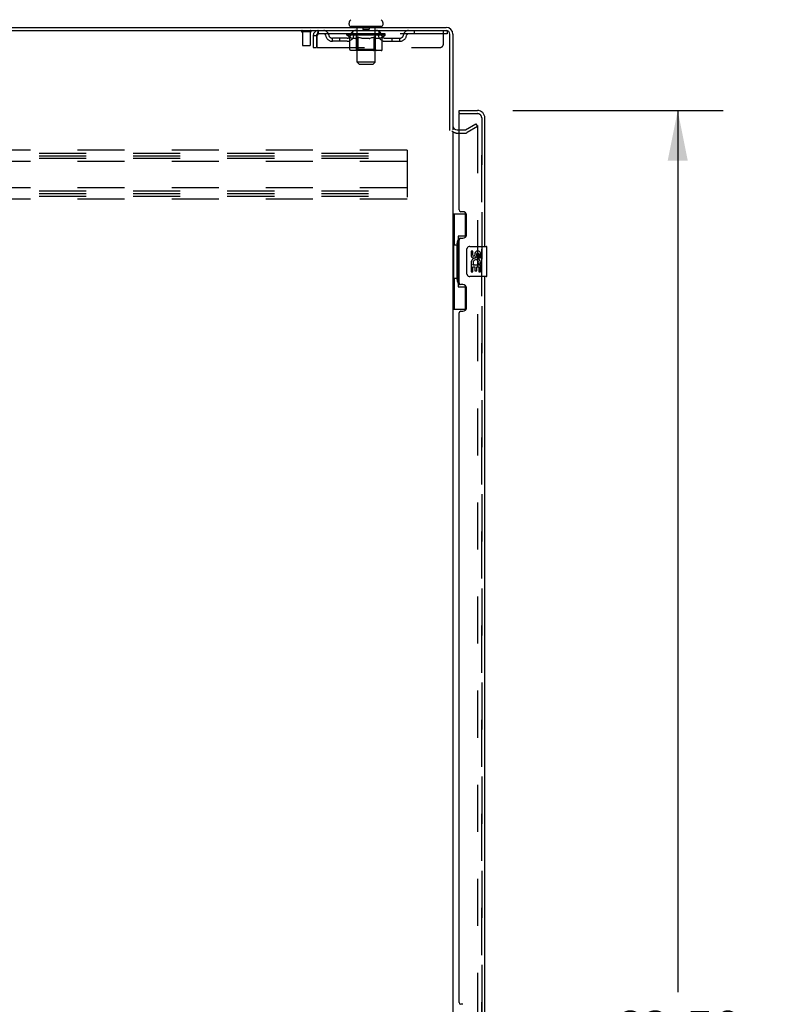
# Model space of a CAD drawing. Header units: inches. Extents: x 0 to 283, y 0 to 183.
# Tile 4 of 36: x 25 to 50, y 95 to 128. Entities that reach past the tile are written whole.
import ezdxf

# ---------------------------------------------------------------- set-up
doc = ezdxf.new("R2010")
doc.units = ezdxf.units.IN
doc.header["$LTSCALE"] = 15.583333
doc.header["$MEASUREMENT"] = 0
doc.linetypes.add('HIDDEN', pattern=[0.2, 0.1, -0.1])
doc.layers.get('0').update_dxf_attribs({"linetype": 'CONTINUOUS'})
for name, color, linetype in [('DEFAULT_2', 8, 'HIDDEN'), ('DIMENSIONS', 7, 'CONTINUOUS'), ('LEFTHAND_DOOR_ASSEMBLY', 7, 'CONTINUOUS'), ('RIGHTHAND_DOOR_ASSEMBLY', 7, 'CONTINUOUS')]:
    doc.layers.add(name, color=color, linetype=linetype)
doc.styles.get("Standard").update_dxf_attribs({"font": 'arial.ttf'})
doc.dimstyles.new('DIMSTYLE_1', dxfattribs={"dimtxt": 1.25, "dimasz": 1.666667, "dimexe": 0.09, "dimexo": 0.07, "dimgap": 0.0375, "dimtad": 0, "dimtih": 1, "dimtoh": 1, "dimzin": 4, "dimdsep": 46, "dimtxsty": 'Standard', "dimblk": '_FILLED', "dimblk1": '_FILLED', "dimblk2": '_FILLED', "dimcen": 0.09, "dimadec": 3, "dimazin": 1, "dimtfac": 1, "dimtdec": 3, "dimtofl": 0, "dimtmove": 0, "dimatfit": 3, "dimldrblk": '_FILLED', "dimfxl": 0, "dimtolj": 1, "dimtzin": 4, "dimarcsym": 0})

# ---------------------------------------------------------------- blocks, each defined once
blk = doc.blocks.new('_FILLED')
at = {"color": 0, "linetype": 'ByBlock'}
blk.add_solid([(0, 0), (-1, 0.2), (-1, -0.2)], dxfattribs=at)
blk = doc.blocks.new('*D9')
at = {"layer": 'DIMENSIONS', "color": 2, "linetype": 'Continuous'}
for p, q in [((41.306, 124.664), (48.271, 124.664)), ((46.771, 124.664), (46.771, 95.468)), ((46.771, 62.164), (46.771, 91.093)), ((41.306, 62.164), (48.271, 62.164))]:
    blk.add_line(p, q, dxfattribs=at)
at = {"layer": 'DIMENSIONS', "color": 2, "linetype": 'Continuous', "xscale": 1.6666666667, "yscale": 1.6666666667, "zscale": 1.6666666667}
for p, rotation in [((46.771, 124.664), 90), ((46.771, 62.164), 270)]:
    blk.add_blockref('_FILLED', p, dxfattribs=dict(at, rotation=rotation))
at = {"layer": 'DIMENSIONS', "color": 2, "linetype": 'Continuous', "insert": (46.771, 94.843), "char_height": 1.25, "width": 6.39405, "attachment_point": 2, "line_spacing_factor": 0.9}
blk.add_mtext('62.50\\PDOORS', dxfattribs=at)

msp = doc.modelspace()

# ---------------------------------------------------------------- linework, layer by layer
at = {"color": 7, "linetype": 'Continuous'}
for p, q in [((35.89, 127.513), (35.89, 127.553)), ((37.015, 127.513), (37.015, 127.553)), ((35.953, 127.444), (35.953, 127.414)), ((36.953, 127.444), (35.953, 127.444)), ((36.953, 127.444), (36.953, 127.414)), ((39.367, 124.06), (39.367, 124.06))]:
    msp.add_line(p, q, dxfattribs=at)
at = {"color": 3, "linetype": 'Continuous'}
for p, q in [((3.328, 127.31), (39.102, 127.31)), ((3.38, 127.414), (39.102, 127.414)), ((39.224, 124.003), (39.224, 127.188)), ((39.328, 127.188), (39.328, 124.018)), ((39.328, 123.966), (39.328, 62.862))]:
    msp.add_line(p, q, dxfattribs=at)
at = {"color": 7, "linetype": 'Continuous'}
for centre, radius, start, end in [((36.034, 127.552), 0.144, 124.6624, 180), ((35.959, 127.513), 0.069, 180, 265), ((36.946, 127.513), 0.069, 275, 360), ((36.871, 127.552), 0.144, 360, 55.3376)]:
    msp.add_arc(centre, radius, start, end, dxfattribs=at)
at = {"color": 3, "linetype": 'Continuous'}
for centre, radius, start, end in [((39.102, 127.188), 0.226, 0, 90), ((39.102, 127.188), 0.122, 0, 90), ((39.47, 124.161), 0.142, 180, 270)]:
    msp.add_arc(centre, radius, start, end, dxfattribs=at)
at = {"layer": 'DEFAULT_2', "color": 8, "linetype": 'HIDDEN'}
for p, q in [((34.616, 127.267), (34.332, 127.267)), ((34.35, 127.267), (34.35, 126.82)), ((34.598, 127.267), (34.598, 126.82)), ((34.87, 127.31), (34.87, 127.206)), ((39.14, 127.206), (34.87, 127.206)), ((35.819, 127.159), (35.819, 127.206)), ((35.829, 127.199), (35.829, 127.206)), ((35.838, 127.196), (35.838, 127.199)), ((35.838, 127.196), (37.068, 127.196)), ((35.847, 127.196), (35.847, 127.199)), ((35.848, 127.196), (35.848, 127.199)), ((35.858, 127.199), (35.858, 127.206)), ((35.874, 127.196), (35.874, 127.199)), ((35.876, 127.196), (35.876, 127.199)), ((35.904, 127.199), (35.904, 127.206)), ((35.919, 127.196), (35.919, 127.199)), ((35.921, 127.196), (35.921, 127.199)), ((36.126, 127.199), (35.924, 127.199)), ((35.968, 127.199), (35.968, 127.206)), ((35.969, 127.196), (35.969, 127.199)), ((35.97, 127.196), (35.97, 127.199)), ((35.973, 127.196), (35.973, 127.199)), ((35.98, 127.196), (35.98, 127.199)), ((35.98, 127.196), (35.98, 127.199)), ((35.983, 127.196), (35.983, 127.199)), ((35.987, 127.196), (35.987, 127.2)), ((35.991, 127.196), (35.991, 127.199)), ((36.005, 127.196), (36.005, 127.199)), ((36.015, 127.206), (36.015, 127.31)), ((36.023, 127.196), (36.023, 127.199)), ((36.024, 127.196), (36.024, 127.202)), ((36.044, 127.196), (36.044, 127.199)), ((36.046, 127.199), (36.046, 127.206)), ((36.055, 127.196), (36.055, 127.199)), ((36.059, 127.196), (36.059, 127.199)), ((36.069, 127.196), (36.069, 127.199)), ((36.08, 127.196), (36.08, 127.203)), ((36.096, 127.196), (36.096, 127.199)), ((36.099, 127.196), (36.099, 127.199)), ((36.126, 127.196), (36.126, 127.199)), ((36.193, 127.199), (36.131, 127.199)), ((36.133, 127.444), (36.133, 127.414)), ((36.136, 127.199), (36.136, 127.206)), ((36.143, 127.196), (36.143, 127.199)), ((36.148, 127.196), (36.148, 127.199)), ((36.153, 126.263), (36.153, 127.414)), ((36.154, 127.196), (36.154, 127.205)), ((36.158, 127.196), (36.158, 127.199)), ((36.169, 127.196), (36.169, 127.199)), ((36.193, 127.196), (36.193, 127.199)), ((36.268, 127.199), (36.209, 127.199)), ((36.229, 127.196), (36.229, 127.199)), ((36.236, 127.199), (36.236, 127.206)), ((36.24, 127.196), (36.24, 127.199)), ((36.242, 127.196), (36.242, 127.205)), ((36.245, 127.196), (36.245, 127.199)), ((36.252, 127.196), (36.252, 127.2)), ((36.268, 127.196), (36.268, 127.199)), ((36.348, 127.199), (36.294, 127.199)), ((36.307, 127.196), (36.307, 127.199)), ((36.338, 127.199), (36.453, 127.206)), ((36.343, 127.199), (36.343, 127.206)), ((36.343, 127.199), (36.343, 127.206)), ((36.343, 127.206), (36.343, 127.206)), ((36.343, 127.196), (36.343, 127.199)), ((36.347, 127.196), (36.347, 127.2)), ((36.348, 127.434), (36.348, 127.354)), ((36.348, 127.196), (36.348, 127.199)), ((36.349, 127.196), (36.349, 127.199)), ((36.548, 127.344), (36.358, 127.344)), ((36.432, 127.199), (36.384, 127.199)), ((36.389, 127.196), (36.389, 127.199)), ((36.432, 127.196), (36.432, 127.199)), ((36.45, 127.2), (36.45, 127.199)), ((36.45, 127.196), (36.45, 127.2)), ((36.45, 127.196), (36.45, 127.199)), ((36.453, 127.199), (36.453, 127.206)), ((36.453, 127.206), (36.567, 127.199)), ((36.455, 127.196), (36.455, 127.2)), ((36.455, 127.2), (36.455, 127.199)), ((36.455, 127.196), (36.455, 127.199)), ((36.474, 127.196), (36.474, 127.199)), ((36.474, 127.199), (36.522, 127.199)), ((36.516, 127.196), (36.516, 127.199)), ((36.557, 127.196), (36.557, 127.199)), ((36.557, 127.196), (36.557, 127.199)), ((36.557, 127.199), (36.612, 127.199)), ((36.558, 127.434), (36.558, 127.354)), ((36.558, 127.196), (36.558, 127.2)), ((36.562, 127.199), (36.562, 127.206)), ((36.562, 127.206), (36.563, 127.206)), ((36.562, 127.196), (36.562, 127.199)), ((36.563, 127.199), (36.563, 127.206)), ((36.599, 127.196), (36.599, 127.199)), ((36.638, 127.196), (36.638, 127.199)), ((36.638, 127.199), (36.697, 127.199)), ((36.653, 127.196), (36.653, 127.2)), ((36.661, 127.196), (36.661, 127.199)), ((36.663, 127.196), (36.663, 127.205)), ((36.666, 127.196), (36.666, 127.199)), ((36.669, 127.199), (36.669, 127.206)), ((36.677, 127.196), (36.677, 127.199)), ((36.713, 127.196), (36.713, 127.199)), ((36.713, 127.199), (36.775, 127.199)), ((36.737, 127.196), (36.737, 127.199)), ((36.748, 127.196), (36.748, 127.199)), ((36.752, 127.196), (36.752, 127.205)), ((36.753, 126.263), (36.753, 127.414)), ((36.758, 127.196), (36.758, 127.199)), ((36.763, 127.196), (36.763, 127.199)), ((36.769, 127.199), (36.769, 127.206)), ((36.773, 127.444), (36.773, 127.414)), ((36.78, 127.196), (36.78, 127.199)), ((36.78, 127.199), (37.086, 127.199)), ((36.807, 127.196), (36.807, 127.199)), ((36.81, 127.196), (36.81, 127.199)), ((36.825, 127.196), (36.825, 127.203)), ((36.837, 127.196), (36.837, 127.199)), ((36.846, 127.196), (36.846, 127.199)), ((36.85, 127.196), (36.85, 127.199)), ((36.86, 127.199), (36.86, 127.206)), ((36.861, 127.196), (36.861, 127.199)), ((36.882, 127.196), (36.882, 127.202)), ((36.882, 127.196), (36.882, 127.199)), ((36.89, 127.206), (36.89, 127.31)), ((36.9, 127.196), (36.9, 127.199)), ((36.914, 127.196), (36.914, 127.199)), ((36.919, 127.196), (36.919, 127.2)), ((36.922, 127.196), (36.922, 127.199)), ((36.926, 127.196), (36.926, 127.199)), ((36.926, 127.196), (36.926, 127.199)), ((36.933, 127.196), (36.933, 127.199)), ((36.936, 127.196), (36.936, 127.199)), ((36.936, 127.196), (36.936, 127.199)), ((36.938, 127.199), (36.938, 127.206)), ((36.965, 127.203), (37.085, 127.204)), ((36.965, 127.199), (36.965, 127.203)), ((36.984, 127.196), (36.984, 127.199)), ((36.987, 127.196), (36.987, 127.199)), ((37.001, 127.199), (37.001, 127.206)), ((37.03, 127.196), (37.03, 127.199)), ((37.032, 127.196), (37.032, 127.199)), ((37.048, 127.199), (37.048, 127.206)), ((37.058, 127.196), (37.058, 127.199)), ((37.059, 127.196), (37.059, 127.199)), ((37.068, 127.196), (37.068, 127.199)), ((37.076, 127.199), (37.076, 127.206)), ((37.085, 127.199), (37.085, 127.204)), ((37.086, 127.159), (37.086, 127.199)), ((38.04, 127.31), (38.04, 127.206)), ((39.015, 126.873), (39.015, 127.31)), ((39.102, 127.31), (39.14, 127.31)), ((39.14, 127.31), (39.14, 127.206)), ((34.703, 127.143), (34.703, 126.748)), ((34.703, 127.143), (34.807, 127.143)), ((34.807, 127.143), (34.807, 126.748)), ((34.837, 126.748), (34.837, 127.143)), ((35.338, 126.955), (35.338, 127.059)), ((35.821, 127.059), (35.338, 127.059)), ((35.821, 126.955), (35.338, 126.955)), ((35.588, 126.955), (35.588, 127.059)), ((37.086, 127.159), (35.819, 127.159)), ((35.919, 127.09), (35.819, 127.159)), ((35.919, 126.685), (35.919, 127.09)), ((35.919, 127.09), (35.933, 127.08)), ((35.947, 127.072), (35.933, 127.08)), ((35.96, 127.064), (35.946, 127.072)), ((35.974, 127.058), (35.96, 127.065)), ((35.987, 127.052), (35.973, 127.058)), ((36, 127.048), (35.987, 127.052)), ((36.104, 127.048), (36, 127.048)), ((36.104, 127.048), (36.118, 127.052)), ((36.131, 127.058), (36.118, 127.052)), ((36.145, 127.065), (36.131, 127.058)), ((36.14, 126.688), (36.14, 127.156)), ((36.158, 127.072), (36.145, 127.065)), ((36.172, 127.081), (36.158, 127.072)), ((36.186, 127.09), (36.172, 127.081)), ((36.186, 126.685), (36.186, 127.09)), ((36.186, 127.09), (36.215, 127.081)), ((36.243, 127.072), (36.215, 127.081)), ((36.271, 127.064), (36.243, 127.072)), ((36.299, 127.058), (36.271, 127.065)), ((36.326, 127.052), (36.299, 127.058)), ((36.354, 127.048), (36.326, 127.052)), ((36.552, 127.048), (36.354, 127.048)), ((36.552, 127.048), (36.58, 127.052)), ((36.608, 127.058), (36.579, 127.052)), ((36.636, 127.065), (36.607, 127.058)), ((36.664, 127.073), (36.635, 127.065)), ((36.693, 127.081), (36.664, 127.072)), ((36.722, 127.091), (36.692, 127.081)), ((36.722, 126.685), (36.722, 127.091)), ((36.722, 127.091), (36.736, 127.081)), ((36.751, 127.072), (36.736, 127.081)), ((36.766, 127.065), (36.751, 127.072)), ((36.765, 126.688), (36.765, 127.156)), ((36.78, 127.058), (36.765, 127.065)), ((36.794, 127.052), (36.78, 127.058)), ((36.808, 127.048), (36.794, 127.052)), ((36.902, 127.048), (36.808, 127.048)), ((36.902, 127.048), (36.916, 127.052)), ((36.931, 127.058), (36.916, 127.052)), ((36.945, 127.065), (36.93, 127.058)), ((36.96, 127.073), (36.945, 127.065)), ((36.96, 127.073), (36.974, 127.082)), ((36.989, 127.092), (37.086, 127.159)), ((36.989, 126.685), (36.989, 127.092)), ((37.084, 127.059), (37.567, 127.059)), ((37.084, 126.955), (37.567, 126.955)), ((37.317, 126.955), (37.317, 127.059)), ((37.567, 126.955), (37.567, 127.059)), ((34.588, 126.81), (34.36, 126.81)), ((34.703, 126.748), (34.807, 126.748)), ((34.837, 126.748), (38.89, 126.748)), ((36.946, 126.648), (35.962, 126.648)), ((36.14, 126.688), (36.1, 126.648)), ((36.765, 126.688), (36.14, 126.688)), ((36.19, 126.665), (36.188, 126.67)), ((36.191, 126.661), (36.19, 126.665)), ((36.198, 126.652), (36.195, 126.655)), ((36.203, 126.649), (36.2, 126.65)), ((36.205, 126.648), (36.203, 126.649)), ((36.208, 126.648), (36.205, 126.648)), ((36.765, 126.688), (36.805, 126.648)), ((36.753, 126.263), (36.153, 126.263)), ((36.222, 126.194), (36.153, 126.263)), ((36.684, 126.194), (36.753, 126.263)), ((36.222, 126.194), (36.684, 126.194)), ((39.47, 124.018), (39.733, 124.018)), ((39.748, 124.022), (40.088, 124.219)), ((40.14, 124.129), (39.8, 123.932)), ((40.088, 124.219), (40.14, 124.129)), ((40.14, 124.149), (40.14, 62.68)), ((39.47, 123.914), (39.733, 123.914)), ((37.807, 123.352), (3.807, 123.352)), ((37.807, 123.352), (37.807, 121.727)), ((3.807, 123.248), (37.807, 123.248)), ((3.807, 123.164), (37.807, 123.164)), ((3.807, 123.081), (37.807, 123.081)), ((37.807, 122.977), (3.807, 122.977)), ((37.807, 122.102), (3.807, 122.102)), ((3.807, 121.998), (37.807, 121.998)), ((3.807, 121.914), (37.807, 121.914)), ((3.807, 121.831), (37.807, 121.831)), ((37.807, 121.727), (3.807, 121.727))]:
    msp.add_line(p, q, dxfattribs=at)
for points in [[(34.87, 127.31), (34.867, 127.309), (34.865, 127.306), (34.863, 127.301), (34.86, 127.294), (34.858, 127.284), (34.856, 127.274), (34.853, 127.261), (34.851, 127.247), (34.849, 127.232), (34.846, 127.216), (34.844, 127.198), (34.841, 127.18), (34.839, 127.162), (34.837, 127.143)], [(34.87, 127.206), (34.867, 127.206), (34.865, 127.205), (34.863, 127.203), (34.86, 127.2), (34.858, 127.196), (34.856, 127.192), (34.853, 127.188), (34.851, 127.182), (34.849, 127.177), (34.846, 127.17), (34.844, 127.164), (34.841, 127.157), (34.837, 127.143)], [(36.989, 127.092), (36.974, 127.081), (36.959, 127.073)], [(35.962, 126.648), (35.956, 126.648), (35.951, 126.649), (35.946, 126.65), (35.941, 126.652), (35.937, 126.655), (35.933, 126.658), (35.929, 126.661), (35.925, 126.665), (35.923, 126.67), (35.92, 126.674), (35.919, 126.68), (35.919, 126.685)], [(36.187, 126.674), (36.187, 126.68), (36.186, 126.685)], [(36.188, 126.67), (36.187, 126.674), (36.187, 126.68), (36.186, 126.685)], [(36.2, 126.65), (36.198, 126.652), (36.195, 126.655), (36.193, 126.658), (36.191, 126.661)], [(36.7, 126.648), (36.703, 126.648), (36.705, 126.649), (36.708, 126.65), (36.71, 126.652), (36.713, 126.655), (36.715, 126.658), (36.717, 126.661), (36.718, 126.665), (36.72, 126.67), (36.721, 126.674), (36.721, 126.68), (36.722, 126.685)], [(36.946, 126.648), (36.951, 126.648), (36.957, 126.649), (36.962, 126.65), (36.966, 126.652), (36.971, 126.655), (36.975, 126.658), (36.979, 126.661), (36.983, 126.665), (36.985, 126.67), (36.987, 126.674), (36.989, 126.68), (36.989, 126.685)], [(40.123, 124.169), (40.123, 124.169), (40.121, 124.168), (40.119, 124.168), (40.117, 124.167), (40.115, 124.166)], [(40.127, 124.168), (40.125, 124.168), (40.123, 124.169)], [(40.127, 124.168), (40.128, 124.167), (40.13, 124.167), (40.132, 124.166), (40.134, 124.164), (40.135, 124.163), (40.136, 124.161), (40.138, 124.159), (40.139, 124.157), (40.139, 124.155), (40.14, 124.153), (40.14, 124.151), (40.14, 124.149)]]:
    msp.add_lwpolyline(points, dxfattribs=at)
for centre, radius, start, end in [((34.332, 127.289), 0.0215, 90, 270), ((34.616, 127.289), 0.0215, 270, 90), ((34.87, 127.143), 0.167, 90, 180), ((34.87, 127.143), 0.063, 90, 180), ((35.049, 127.143), 0.167, 8.0716, 90), ((35.049, 127.144), 0.0625, 7.9863, 90), ((36.11, 127.143), 0.167, 90, 171.9284), ((35.959, 127.513), 0.069, 265, 270), ((36.11, 127.144), 0.0625, 90, 172.0137), ((36.1, 127.156), 0.0398, 0, 90), ((36.123, 127.414), 0.03, 0, 90), ((36.338, 127.434), 0.01, 0, 90), ((36.358, 127.354), 0.01, 180, 270), ((36.548, 127.354), 0.01, 270, 360), ((36.568, 127.434), 0.01, 90, 180), ((36.783, 127.414), 0.03, 90, 180), ((36.805, 127.156), 0.0398, 90, 180), ((36.795, 127.143), 0.167, 8.0716, 90), ((36.796, 127.144), 0.0625, 7.9863, 90), ((36.946, 127.513), 0.069, 270, 275), ((37.856, 127.143), 0.167, 90, 171.9284), ((37.856, 127.144), 0.0625, 90, 172.0137), ((35.338, 127.184), 0.229, 187.9863, 270), ((35.338, 127.184), 0.125, 188.0716, 270), ((35.821, 127.184), 0.125, 270, 351.9284), ((35.821, 127.184), 0.229, 270, 352.0137), ((37.084, 127.184), 0.229, 187.9863, 270), ((37.084, 127.184), 0.125, 188.0716, 270), ((37.567, 127.184), 0.125, 270, 351.9284), ((37.567, 127.184), 0.229, 270, 352.0137), ((38.89, 126.873), 0.125, 270, 360), ((34.36, 126.82), 0.01, 180, 270), ((34.588, 126.82), 0.01, 270, 360), ((39.47, 124.161), 0.246, 224.2241, 270), ((39.733, 124.048), 0.03, 270, 300), ((39.733, 124.048), 0.134, 270, 300)]:
    msp.add_arc(centre, radius, start, end, dxfattribs=at)
for centre, major_axis, ratio, start_param, end_param in [((36.453, 127.206), (0.633, 0.007), 0.05963, 2.96643, 3.140963), ((35.8, 127.194), (0.198, 0), 0.060556, 0.430652, 1.470503), ((36.453, 127.206), (0.633, 0), 0.060556, -3.141593, -2.96706), ((35.8, 127.187), (0.198, 0.002), 0.05963, 1.376596, 1.469874), ((36.453, 127.206), (0.633, 0.013), 0.05688, 2.791345, 2.965878), ((35.775, 127.194), (0.198, 0.002), 0.05963, 0.25549, 1.295341), ((35.844, 127.194), (0.198, -0.002), 0.05963, 0.605815, 1.645666), ((36.453, 127.206), (0.633, -0.007), 0.05963, -2.96643, -2.791898), ((35.844, 127.187), (0.198, 0), 0.060556, 1.551758, 1.645036), ((35.775, 127.187), (0.198, 0.004), 0.05688, 1.20151, 1.294789), ((35.845, 127.19), (0.164, 0.002), 0.05963, 1.065228, 1.614276), ((35.825, 127.19), (0.164, 0.003), 0.05688, 0.890143, 1.43919), ((35.883, 127.19), (0.164, 0), 0.060556, 1.240391, 1.789438), ((36.453, 127.206), (0.633, 0.019), 0.052395, 2.616403, 2.790936), ((35.772, 127.194), (0.198, 0.004), 0.05688, 0.080405, 1.120256), ((35.906, 127.194), (0.198, -0.004), 0.05688, 0.7809, 1.820751), ((36.453, 127.206), (0.633, -0.013), 0.05688, -2.791345, -2.616812), ((35.906, 127.187), (0.198, -0.002), 0.05963, 1.72692, 1.820198), ((35.772, 127.187), (0.198, 0.006), 0.052395, 1.026568, 1.119847), ((35.825, 127.19), (0.164, 0.005), 0.052395, 0.715201, 1.264248), ((35.939, 127.19), (0.164, -0.002), 0.05963, 1.415553, 1.9646), ((36.453, 127.206), (0.633, 0.025), 0.046319, 2.441654, 2.616187), ((35.986, 127.194), (0.198, -0.006), 0.052395, 0.955842, 1.995693), ((35.789, 127.194), (0.198, 0.006), 0.052395, -0.094537, 0.945314), ((36.453, 127.206), (0.633, -0.019), 0.052395, -2.616403, -2.44187), ((35.986, 127.187), (0.198, -0.004), 0.05688, 1.902006, 1.995284), ((35.789, 127.187), (0.198, 0.008), 0.046319, 0.851819, 0.945098), ((35.843, 127.19), (0.164, 0.006), 0.046319, 0.540452, 1.089499), ((36.01, 127.19), (0.164, -0.003), 0.05688, 1.590638, 2.139686), ((36.453, 127.206), (0.633, 0.029), 0.038841, 2.267123, 2.441656), ((36.079, 127.194), (0.198, -0.008), 0.046319, 1.130591, 2.170442), ((35.826, 127.194), (0.198, 0.008), 0.046319, -0.269286, 0.770565), ((36.453, 127.206), (0.633, -0.025), 0.046319, -2.441654, -2.267121), ((36.079, 127.187), (0.198, -0.006), 0.052395, 2.076947, 2.170226), ((35.826, 127.187), (0.198, 0.009), 0.038841, 0.677289, 0.770567), ((35.88, 127.19), (0.164, 0.008), 0.038841, 0.365921, 0.914969), ((36.094, 127.19), (0.164, -0.005), 0.052395, 1.76558, 2.314627), ((36.453, 127.206), (0.633, 0.033), 0.030195, 2.09281, 2.267343), ((36.184, 127.194), (0.198, -0.009), 0.038841, 1.305122, 2.344973), ((35.882, 127.194), (0.198, 0.009), 0.038841, -0.443817, 0.596034), ((36.453, 127.206), (0.633, -0.029), 0.038841, -2.267123, -2.092591), ((36.184, 127.187), (0.198, -0.008), 0.046319, 2.251696, 2.344975), ((35.882, 127.187), (0.198, 0.01), 0.030195, 0.502975, 0.596254), ((35.934, 127.19), (0.164, 0.009), 0.030195, 0.191608, 0.740655), ((36.19, 127.19), (0.164, -0.006), 0.046319, 1.940329, 2.489376), ((35.955, 127.194), (0.198, 0.01), 0.030195, -0.61813, 0.421721), ((36.453, 127.206), (0.633, 0.036), 0.020645, 1.918687, 2.09322), ((36.297, 127.194), (0.198, -0.01), 0.030195, 1.479435, 2.519286), ((36.453, 127.206), (0.633, -0.033), 0.030195, -2.09281, -1.918277), ((36.297, 127.187), (0.198, -0.009), 0.038841, 2.426227, 2.519505), ((35.955, 127.187), (0.198, 0.011), 0.020645, 0.328852, 0.422131), ((36.004, 127.19), (0.164, 0.009), 0.020645, 0.017485, 0.566532), ((36.293, 127.19), (0.164, -0.008), 0.038841, 2.11486, 2.663907), ((36.044, 127.194), (0.198, 0.011), 0.020645, -0.792253, 0.247598), ((36.453, 127.206), (0.633, 0.038), 0.010478, 1.744704, 1.919237), ((36.415, 127.194), (0.198, -0.011), 0.020645, 1.653558, 2.693409), ((36.453, 127.206), (0.633, -0.036), 0.020645, -1.918687, -1.744154), ((36.415, 127.187), (0.198, -0.01), 0.030195, 2.60054, 2.693819), ((36.044, 127.187), (0.198, 0.012), 0.010478, 0.154869, 0.248148), ((36.088, 127.19), (0.164, 0.01), 0.010478, 6.126688, 6.675735), ((36.402, 127.19), (0.164, -0.009), 0.030195, 2.289173, 2.83822), ((36.145, 127.194), (0.198, 0.012), 0.010478, -0.966236, -0.000846), ((36.533, 127.194), (0.198, -0.012), 0.010478, 1.827541, 2.867392), ((36.453, 127.206), (0.633, -0.038), 0.010478, -1.744704, -1.570171), ((36.533, 127.187), (0.198, -0.011), 0.020645, 2.774664, 2.867942), ((36.511, 127.19), (0.164, -0.009), 0.020645, 2.463296, 3.012344), ((36.372, 127.194), (0.198, 0.012), 0.010478, 0.274201, 1.314052), ((36.286, 127.19), (0.164, 0.01), 0.010478, -0.000483, 0.504314), ((36.256, 127.187), (0.198, 0.012), 0.010478, 0.099668, 0.192946), ((36.453, 127.206), (0.633, 0.038), 0.010478, -1.571421, -1.396888), ((36.65, 127.187), (0.198, -0.012), 0.010478, 2.948646, 3.041925), ((36.62, 127.19), (0.164, -0.01), 0.010478, 2.637279, 3.142076), ((36.491, 127.194), (0.198, 0.011), 0.020645, 0.448184, 1.488034), ((36.394, 127.19), (0.164, 0.009), 0.020645, 0.129249, 0.678296), ((36.372, 127.187), (0.198, 0.011), 0.020645, 0.273651, 0.366929), ((36.76, 127.194), (0.198, -0.012), 0.010478, -3.140747, -2.175357), ((36.453, 127.206), (0.633, 0.036), 0.020645, -1.397439, -1.222906), ((36.453, 127.206), (0.633, -0.038), 0.010478, 1.222355, 1.396888), ((36.609, 127.194), (0.198, 0.01), 0.030195, 0.622307, 1.662158), ((36.504, 127.19), (0.164, 0.009), 0.030195, 0.303372, 0.852419), ((36.817, 127.19), (0.164, -0.01), 0.010478, 2.749043, 3.29809), ((36.861, 127.194), (0.198, -0.011), 0.020645, 2.893995, 3.933846), ((36.491, 127.187), (0.198, 0.01), 0.030195, 0.447774, 0.541052), ((36.861, 127.187), (0.198, -0.012), 0.010478, 2.893445, 2.986723), ((36.453, 127.206), (0.633, 0.033), 0.030195, -1.223315, -1.048783), ((36.453, 127.206), (0.633, -0.036), 0.020645, 1.048373, 1.222906), ((36.722, 127.194), (0.198, 0.009), 0.038841, 0.79662, 1.836471), ((36.612, 127.19), (0.164, 0.008), 0.038841, 0.477686, 1.026733), ((36.901, 127.19), (0.164, -0.009), 0.020645, 2.57506, 3.124108), ((36.95, 127.194), (0.198, -0.01), 0.030195, 2.719872, 3.759723), ((36.826, 127.194), (0.198, 0.008), 0.046319, 0.971151, 2.011002), ((36.609, 127.187), (0.198, 0.009), 0.038841, 0.622087, 0.715366), ((36.95, 127.187), (0.198, -0.011), 0.020645, 2.719462, 2.812741), ((36.453, 127.206), (0.633, 0.029), 0.038841, -1.049002, -0.874469), ((36.453, 127.206), (0.633, -0.033), 0.030195, 0.87425, 1.048783), ((36.716, 127.19), (0.164, 0.006), 0.046319, 0.652216, 1.201263), ((36.92, 127.194), (0.198, 0.006), 0.052395, 1.1459, 2.185751), ((36.971, 127.19), (0.164, -0.009), 0.030195, 2.400937, 2.949985), ((37.024, 127.194), (0.198, -0.009), 0.038841, 2.545558, 3.585409), ((36.811, 127.19), (0.164, 0.005), 0.052395, 0.826965, 1.376012), ((36.722, 127.187), (0.198, 0.008), 0.046319, 0.796618, 0.889896), ((37.024, 127.187), (0.198, -0.01), 0.030195, 2.545339, 2.638617), ((36.999, 127.194), (0.198, 0.004), 0.05688, 1.320842, 2.360692), ((36.453, 127.206), (0.633, 0.025), 0.046319, -0.874471, -0.699939), ((36.453, 127.206), (0.633, -0.029), 0.038841, 0.699936, 0.874469), ((37.08, 127.194), (0.198, -0.008), 0.046319, 2.371028, 3.410879), ((37.026, 127.19), (0.164, -0.008), 0.038841, 2.226624, 2.775671), ((37.062, 127.194), (0.198, 0.002), 0.05963, 1.495927, 2.535778), ((36.896, 127.19), (0.164, 0.003), 0.05688, 1.001907, 1.550954), ((37.117, 127.194), (0.198, -0.006), 0.052395, 2.196279, 3.23613), ((37.062, 127.19), (0.164, -0.006), 0.046319, 2.052093, 2.601141), ((36.826, 127.187), (0.198, 0.006), 0.052395, 0.971367, 1.064645), ((37.106, 127.194), (0.198, 0), 0.060556, 2.364024, 2.71094), ((37.08, 127.187), (0.198, -0.009), 0.038841, 2.371026, 2.464304), ((37.134, 127.194), (0.198, -0.004), 0.05688, 2.021337, 3.061188), ((36.453, 127.206), (0.633, 0.019), 0.052395, -0.699723, -0.52519), ((36.453, 127.206), (0.633, -0.025), 0.046319, 0.525406, 0.699939), ((37.13, 127.194), (0.198, -0.002), 0.05963, 1.846251, 2.886102), ((36.967, 127.19), (0.164, 0.002), 0.05963, 1.176993, 1.72604), ((37.081, 127.19), (0.164, -0.005), 0.052395, 1.877344, 2.426392), ((37.022, 127.19), (0.164, 0), 0.060556, 1.352155, 1.901202), ((37.08, 127.19), (0.164, -0.003), 0.05688, 1.702402, 2.25145), ((37.06, 127.19), (0.164, -0.002), 0.05963, 1.527317, 2.076364), ((36.92, 127.187), (0.198, 0.004), 0.05688, 1.146309, 1.239587), ((37.117, 127.187), (0.198, -0.008), 0.046319, 2.196495, 2.289773), ((36.453, 127.206), (0.633, 0.013), 0.05688, -0.524781, -0.350248), ((36.453, 127.206), (0.633, -0.019), 0.052395, 0.350657, 0.52519), ((37.106, 127.187), (0.198, -0.002), 0.05963, 1.764997, 1.971333), ((36.999, 127.187), (0.198, 0.002), 0.05963, 1.321394, 1.414673), ((37.134, 127.187), (0.198, -0.006), 0.052395, 2.021746, 2.115024), ((36.453, 127.206), (0.633, 0.007), 0.05963, -0.349695, -0.175162), ((36.453, 127.206), (0.633, -0.013), 0.05688, 0.175715, 0.350248), ((37.062, 127.187), (0.198, 0), 0.060556, 1.496556, 1.589835), ((37.13, 127.187), (0.198, -0.004), 0.05688, 1.846804, 1.940083), ((36.453, 127.206), (0.633, -0.007), 0.05963, 6.27665, 6.458348), ((36.453, 127.206), (0.633, 0), 0.060556, -0.174533, -0.058352)]:
    msp.add_ellipse(centre, major_axis=major_axis, ratio=ratio, start_param=start_param, end_param=end_param, dxfattribs=at)
at = {"layer": 'LEFTHAND_DOOR_ASSEMBLY', "color": 7, "linetype": 'Continuous'}
for p, q in [((39.532, 124.56), (39.532, 124.664)), ((39.552, 124.56), (39.532, 124.56)), ((39.328, 121.239), (39.768, 121.239)), ((39.367, 121.239), (39.367, 120.214)), ((39.732, 121.239), (39.732, 120.459)), ((39.505, 120.504), (39.505, 118.824)), ((39.732, 120.504), (39.505, 120.504)), ((39.345, 120.214), (39.345, 119.114)), ((39.345, 120.214), (39.468, 120.214)), ((39.468, 120.244), (39.468, 120.265)), ((39.468, 119.114), (39.468, 120.214)), ((39.791, 119.264), (39.791, 120.064)), ((39.891, 120.164), (40.431, 120.164)), ((39.928, 120.01), (39.928, 119.874)), ((39.991, 120.01), (39.928, 120.01)), ((39.991, 119.874), (39.991, 120.01)), ((40.446, 119.179), (40.446, 120.149)), ((40.056, 119.936), (40.056, 119.867)), ((40.117, 119.874), (40.117, 119.916)), ((40.18, 119.916), (40.18, 119.779)), ((40.18, 119.779), (40.243, 119.779)), ((40.243, 119.779), (40.243, 119.916)), ((39.928, 119.549), (39.928, 119.318)), ((39.947, 119.549), (39.928, 119.549)), ((39.981, 119.549), (40.008, 119.568)), ((39.981, 119.549), (40.243, 119.549)), ((39.991, 119.318), (39.991, 119.486)), ((39.991, 119.486), (40.056, 119.486)), ((40.056, 119.486), (40.056, 119.35)), ((40.056, 119.35), (40.117, 119.35)), ((40.117, 119.35), (40.117, 119.486)), ((40.117, 119.486), (40.18, 119.486)), ((40.172, 119.585), (40.23, 119.56)), ((40.18, 119.486), (40.18, 119.318)), ((40.243, 119.318), (40.243, 119.549)), ((39.345, 119.114), (39.468, 119.114)), ((39.367, 119.114), (39.367, 118.089)), ((39.468, 119.063), (39.468, 119.084)), ((40.431, 119.164), (39.891, 119.164)), ((39.928, 119.318), (39.991, 119.318)), ((40.18, 119.318), (40.243, 119.318)), ((39.505, 118.824), (39.732, 118.824)), ((39.732, 118.869), (39.732, 118.089)), ((39.328, 118.089), (39.768, 118.089))]:
    msp.add_line(p, q, dxfattribs=at)
at = {"layer": 'LEFTHAND_DOOR_ASSEMBLY', "color": 3, "linetype": 'Continuous'}
for p, q in [((39.532, 124.664), (40.139, 124.664)), ((39.532, 121.372), (39.532, 124.54)), ((40.386, 120.164), (40.386, 124.418)), ((39.652, 121.312), (39.592, 121.312)), ((39.782, 120.562), (39.782, 121.182)), ((39.532, 118.957), (39.532, 120.372)), ((39.592, 120.432), (39.652, 120.432)), ((40.386, 93.914), (40.386, 119.164)), ((39.652, 118.897), (39.592, 118.897)), ((39.782, 118.147), (39.782, 118.767)), ((39.532, 95.122), (39.532, 117.957)), ((39.592, 118.017), (39.652, 118.017)), ((39.652, 95.062), (39.592, 95.062))]:
    msp.add_line(p, q, dxfattribs=at)
at = {"layer": 'LEFTHAND_DOOR_ASSEMBLY', "color": 8, "linetype": 'HIDDEN'}
for p, q in [((39.552, 124.56), (40.139, 124.56)), ((40.282, 62.411), (40.282, 124.418))]:
    msp.add_line(p, q, dxfattribs=at)
at = {"layer": 'LEFTHAND_DOOR_ASSEMBLY', "color": 7, "linetype": 'Continuous'}
for points in [[(39.505, 120.48), (39.505, 120.477), (39.505, 120.473), (39.506, 120.469), (39.508, 120.465), (39.509, 120.46), (39.511, 120.455), (39.514, 120.45), (39.517, 120.444), (39.52, 120.437), (39.524, 120.43), (39.528, 120.423), (39.533, 120.415), (39.538, 120.407), (39.541, 120.403)], [(39.791, 120.064), (39.791, 120.07), (39.792, 120.077), (39.793, 120.083), (39.794, 120.089), (39.795, 120.095), (39.797, 120.1)], [(39.797, 119.228), (39.795, 119.234), (39.794, 119.239), (39.793, 119.245), (39.792, 119.252), (39.791, 119.258), (39.791, 119.264)], [(39.541, 118.925), (39.538, 118.922), (39.533, 118.913), (39.528, 118.905), (39.524, 118.898), (39.52, 118.891), (39.517, 118.885), (39.514, 118.879), (39.511, 118.873), (39.509, 118.868), (39.508, 118.863), (39.506, 118.859), (39.505, 118.855), (39.505, 118.851), (39.505, 118.848)]]:
    msp.add_lwpolyline(points, dxfattribs=at)
at = {"layer": 'LEFTHAND_DOOR_ASSEMBLY', "color": 3, "linetype": 'Continuous'}
for centre, radius, start, end in [((40.139, 124.418), 0.246, 0, 90), ((39.552, 124.54), 0.02, 90, 180), ((39.592, 121.372), 0.06, 180, 270), ((39.652, 121.182), 0.13, 0, 90), ((39.592, 120.372), 0.06, 90, 180), ((39.652, 120.562), 0.13, 270, 360), ((39.592, 118.957), 0.06, 180, 270), ((39.652, 118.767), 0.13, 0, 90), ((39.652, 118.147), 0.13, 270, 360), ((39.592, 117.957), 0.06, 90, 180), ((39.592, 95.122), 0.06, 180, 270)]:
    msp.add_arc(centre, radius, start, end, dxfattribs=at)
at = {"layer": 'LEFTHAND_DOOR_ASSEMBLY', "color": 8, "linetype": 'HIDDEN'}
msp.add_arc((40.139, 124.418), 0.142, 0, 90, dxfattribs=at)
at = {"layer": 'LEFTHAND_DOOR_ASSEMBLY', "color": 7, "linetype": 'Continuous'}
for centre, radius, start, end in [((40.222, 124.274), 0.26, 90, 92.6203), ((39.891, 120.064), 0.1, 90, 158.7946), ((40.148, 119.916), 0.0943, 68.6999, 167.4338), ((40.148, 119.916), 0.0943, 0, 68.6704), ((40.431, 120.149), 0.015, 0, 90), ((40.023, 119.874), 0.0943, 180, 360), ((40.086, 119.622), 0.157, 336.5966, 161.8791), ((40.023, 119.874), 0.0314, 180, 261.2295), ((40.086, 119.622), 0.0943, 336.5966, 215.1122), ((40.022, 119.878), 0.0362, 263.4285, 341.7628), ((40.148, 119.916), 0.0314, 0, 180.0485), ((40.082, 119.622), 0.154, 161.4199, 206.1963), ((40.086, 119.622), 0.157, 205.737, 207.8532), ((39.891, 119.264), 0.1, 201.205, 270), ((40.431, 119.179), 0.015, 270, 360)]:
    msp.add_arc(centre, radius, start, end, dxfattribs=at)
for centre, start_param, end_param in [((39.572, 120.255), 0.699287, 1.51401), ((39.572, 120.255), -4.655602, -3.84088), ((39.572, 119.074), 0.699287, 1.51401), ((39.572, 119.074), -4.655602, -3.84088)]:
    msp.add_ellipse(centre, major_axis=(0, 0.18), ratio=0.579493, start_param=start_param, end_param=end_param, dxfattribs=at)
at = {"layer": 'RIGHTHAND_DOOR_ASSEMBLY', "color": 8, "linetype": 'HIDDEN'}
for p, q in [((39.552, 124.56), (40.139, 124.56)), ((40.282, 124.418), (40.282, 62.411))]:
    msp.add_line(p, q, dxfattribs=at)
msp.add_arc((40.139, 124.418), 0.142, 0, 90, dxfattribs=at)

# ---------------------------------------------------------------- dimensions: what is measured, and where the dimension line sits
at = {"layer": 'DIMENSIONS', "color": 2, "linetype": 'Continuous'}
dim = msp.add_linear_dim(base=(46.771, 124.664), p1=(41.236, 62.164), p2=(41.236, 124.664), angle=90, text='<>\\PDOORS', dimstyle='DIMSTYLE_1', dxfattribs=at)
dim.commit()
dim.dimension.update_dxf_attribs({"geometry": '*D9', "text_midpoint": (46.771, 93.28), "dimtype": 160})

doc.saveas('drawing.dxf')
